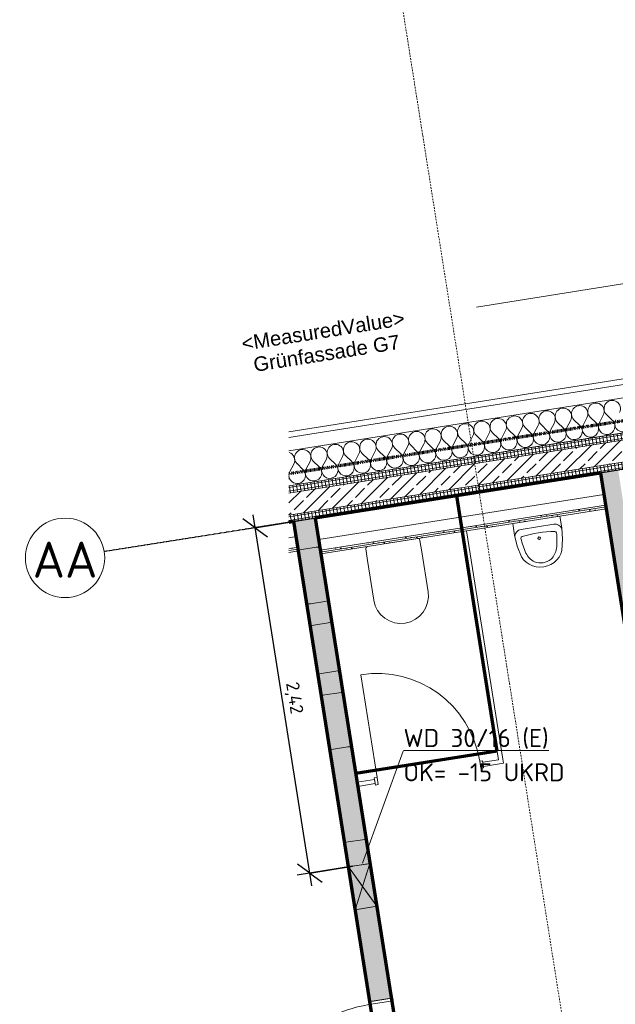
# Model space of a CAD drawing. Header units: millimetres. Extents: x 1523 to 74793, y -36705 to 10268.
# Tile 8 of 48: x 16299 to 20426, y -18571 to -11753. Entities that reach past the tile are written whole.
import ezdxf

# ---------------------------------------------------------------- set-up
doc = ezdxf.new("R2010")
doc.units = ezdxf.units.MM
for name, pattern in [('_Projekt 07 -  _  -  _  -  _  -', [7.5, 3.5, -2, 0, -2]), ('CAx_nichtHalbton', [20001.0584, 10000, -0.5292, 10000, -0.5292]), ('IMPORT-STRICHPUNKT _7_', [20, 10, -5, 0, -5]), ('Rasterlinie', [22.225, 12.7, -3.175, 3.175, -3.175]), ('Verdeckt 2x', [3.572, 2.3813, -1.1907])]:
    doc.linetypes.add(name, pattern=pattern)
for name, color, linetype, lineweight, true_color in [('00 A--Grünfassade', 7, 'Continuous', 13, 0x656565), ('10 A--Fassade', 7, 'Continuous', 13, 0x656565), ('50 A--Sanitäreinrichtung', 7, 'Continuous', 13, 0x656565), ('90 A--Achsraster _1_50_', 7, 'IMPORT-STRICHPUNKT _7_', 13, 0x656565), ('AD', 1, 'Continuous', 13, 0xff0000), ('Neubau_10 A--Wand außen _tragend_', 7, 'Continuous', 13, 0x656565), ('Neubau_10 A--Wand innen _ Ausbau', 7, 'Continuous', 13, 0x656565), ('Neubau_10 A--Wand innen _ Installationswand', 7, 'Continuous', 13, 0x656565), ('Neubau_20 A--Deckenbelag', 7, 'Continuous', 13, 0x656565), ('Neubau_20 A--Deckenkonstruktion _Ortbeton_', 7, 'Continuous', 13, 0x656565), ('Neubau_50 A--Sanitäreinrichtung _ Trennwand', 7, 'Continuous', 13, 0x656565), ('Xref_706_5_--_ÜP_01_000_18_Übersichtsplan OG1_IFC 2025_01_13_dwg', 7, 'Continuous', 13, 0x767676), ('XX', 7, 'Continuous', 18, 0x804040)]:
    doc.layers.add(name, color=color, linetype=linetype, lineweight=lineweight, true_color=true_color)
for name, color, linetype, lineweight in [('AD_Detail', 7, 'Continuous', 13), ('Ax-50_BM-Bem', 7, 'Continuous', 9), ('Ax_BM-Bem', 7, 'Continuous', 9), ('GB_HLS-OBJ', 7, 'Continuous', 18), ('M-EQPM-___-IDEN', 7, 'Continuous', 9), ('S-GRID-____-IDEN', 7, 'Continuous', 9), ('S-GRID-____-OTLN', 7, 'Continuous', 9)]:
    doc.layers.add(name, color=color, linetype=linetype, lineweight=lineweight)
doc.styles.add('Arial_2', font='arial.ttf', dxfattribs={"height": 100})
doc.styles.add('ISOCPEUR', font='isocpeur.ttf', dxfattribs={"height": 125})
doc.styles.add('ISOCPEUR_1', font='isocpeur.ttf', dxfattribs={"height": 250})
doc.styles.add('ISOCPEUR_2', font='isocpeur.ttf', dxfattribs={"height": 90})
doc.dimstyles.new('KI_1_8_mm_Isocpeur__cm_m__Aufrundung_auf_5_mm_ELT_Gesamtbemaßung_1', dxfattribs={"dimscale": 304.8, "dimtxt": 89.638306, "dimasz": 0.492126, "dimexe": 0.295276, "dimexo": 0.0625, "dimgap": 0.049213, "dimtad": 1, "dimlfac": 0.001, "dimrnd": 0.005, "dimzin": 0, "dimdsep": 46, "dimtxsty": 'ISOCPEUR_2', "dimblk1": 'OBLIQUE', "dimblk2": 'OBLIQUE', "dimsah": 1, "dimcen": 0.09, "dimdle": 0.295276, "dimadec": 0, "dimazin": 0, "dimtfac": 1, "dimtdec": 4, "dimtix": 1, "dimtmove": 0, "dimatfit": 3, "dimfxl": 0.984252, "dimfxlon": 1, "dimtvp": 1, "dimtfill": 1, "dimtolj": 1, "dimtzin": 0, "dimlwd": 25, "dimlwe": 25, "dimarcsym": 2})
pattern_1 = [(131.336, (0, 0), (18.771232, 16.511839), [0, -25])]
pattern_2 = [(86.336, (0, 0), (-37.423349, 2.396448), [0, -37.5])]
pattern_3 = [(275.336, (0, 0), (24.891662, 2.324905), []), (5.336, (0, 0), (-2.324905, 24.891662), [])]

# ---------------------------------------------------------------- blocks, each defined once
blk = doc.blocks.new('SuD_WD_TB Allgemein - SuD_WD_TB Allgemein-38124136-SuD_1_OG gesamt Plot  - Blatt 2')
at = {"layer": 'AD', "lineweight": 18, "true_color": 0x008040}
blk.add_hatch(color=116, dxfattribs=at).paths.add_polyline_path([(-150, -150), (0, -150), (-75, 0)])
at = {"layer": 'AD_Detail', "lineweight": 18, "true_color": 0x008040}
blk.add_hatch(color=116, dxfattribs=at).paths.add_polyline_path([(-75, 0), (0, 150), (-150, 150), (-113.9, 77.8)])
at = {"layer": 'AD', "color": 7}
for p, q in [((-150, -150), (0, 150)), ((-150, 150), (0, -150)), ((-150, -150), (-150, 150)), ((-150, 150), (0, 150)), ((0, 150), (0, -150)), ((0, -150), (-150, -150))]:
    blk.add_line(p, q, dxfattribs=at)
at = {"layer": 'AD_Detail'}
for p, q in [((0, 150), (-150, 150)), ((-150, 150), (-75, 0)), ((-75, 0), (0, 150)), ((-75, 0), (-150, -150)), ((0, -150), (-75, 0)), ((-150, -150), (0, -150))]:
    blk.add_line(p, q, dxfattribs=at)
blk = doc.blocks.new('Xref_706_5_--_ÜP_01_000_15_Übersichtsplan OG1_IFC 2024_08_01_dwg_Tür Ol 1-Fl 27_7-41956731-SuD_1_OG gesamt Plot  - Blatt 2')
at = {"layer": 'Neubau_50 A--Sanitäreinrichtung _ Trennwand', "color": 9, "true_color": 0xcbcbcb}
blk.add_line((360, 10), (360, 730), dxfattribs=at)
at = {"layer": 'Neubau_50 A--Sanitäreinrichtung _ Trennwand', "color": 9, "true_color": 0xcbcbcb, "flags": 128}
for points in [[(-380, -40), (-360, -40), (-360, 10), (-380, 10)], [(-380, -30), (-380, 0)], [(380, -40), (360, -40), (360, 10), (380, 10)], [(380, -30), (380, 0)]]:
    blk.add_lwpolyline(points, close=True, dxfattribs=at)
at = {"layer": 'Neubau_50 A--Sanitäreinrichtung _ Trennwand', "color": 9, "true_color": 0xcbcbcb}
blk.add_arc((360, 10), 720, 90, 180, dxfattribs=at)
blk = doc.blocks.new('Xref_706_5_--_ÜP_01_000_15_Übersichtsplan OG1_IFC 2024_08_01_dwg__X244-41956779-SuD_1_OG gesamt Plot  - Blatt 2')
at = {"layer": '10 A--Fassade', "color": 9, "true_color": 0xcbcbcb}
for p, q in [((6754.2, -70493.4), (6798.2, -70457.1)), ((6755.2, -70516.3), (6802.5, -70548.4)), ((6759.5, -70607.6), (6803.5, -70571.2)), ((6760.5, -70630.4), (6807.8, -70662.6)), ((6764.8, -70721.8), (6808.9, -70685.4)), ((6765.9, -70744.6), (6813.1, -70776.7)), ((6770.1, -70835.9), (6814.2, -70799.5)), ((6771.2, -70858.8), (6818.4, -70890.9)), ((6775.4, -70950.1), (6819.5, -70913.7)), ((6776.5, -70972.9), (6823.8, -71005)), ((6780.8, -71064.2), (6824.8, -71027.9)), ((6781.8, -71087.1), (6829.1, -71119.2)), ((6786.1, -71178.4), (6830.1, -71142)), ((6787.1, -71201.2), (6834.4, -71233.4)), ((6791.4, -71292.6), (6835.5, -71256.2)), ((6792.5, -71315.4), (6839.7, -71347.5)), ((6796.7, -71406.7), (6840.8, -71370.4)), ((6797.8, -71429.6), (6845, -71461.7)), ((6802, -71520.9), (6846.1, -71484.5)), ((6803.1, -71543.7), (6850.4, -71575.8)), ((6807.4, -71635.1), (6851.4, -71598.7)), ((6808.4, -71657.9), (6855.7, -71690)), ((6812.7, -71749.2), (6856.7, -71712.8)), ((6813.7, -71772), (6861, -71804.2)), ((6818, -71863.4), (6862.1, -71827)), ((6819.1, -71886.2), (6866.3, -71918.3)), ((6823.3, -71977.5), (6867.4, -71941.2)), ((6824.4, -72000.4), (6871.6, -72032.5)), ((6828.6, -72091.7), (6872.7, -72055.3)), ((6829.7, -72114.5), (6877, -72146.7)), ((6834, -72205.9), (6878, -72169.5)), ((6835, -72228.7), (6882.3, -72260.8)), ((6839.3, -72320), (6883.3, -72283.6)), ((6840.3, -72342.9), (6887.6, -72375)), ((6844.6, -72434.2), (6888.7, -72397.8)), ((6845.7, -72457), (6892.9, -72489.1)), ((6849.9, -72548.3), (6894, -72512)), ((6851, -72571.2), (6898.2, -72603.3)), ((6855.2, -72662.5), (6899.3, -72626.1)), ((6856.3, -72685.3), (6903.6, -72717.5))]:
    blk.add_line(p, q, dxfattribs=at)
for centre, start, end in [((6717.8, -70449.4), 55.79824, 309.53804), ((6829.3, -70387), 235.79824, 2.66814), ((6834.6, -70501.1), 2.66814, 129.53804), ((6723.1, -70563.5), 55.79824, 309.53804), ((6834.6, -70501.1), 235.79824, 2.66814), ((6839.9, -70615.3), 2.66814, 129.53804), ((6728.4, -70677.7), 55.79824, 309.53804), ((6839.9, -70615.3), 235.79824, 2.66814), ((6845.2, -70729.5), 2.66814, 129.53804), ((6733.7, -70791.9), 55.79824, 309.53804), ((6845.2, -70729.5), 235.79824, 2.66814), ((6850.6, -70843.6), 2.66814, 129.53804), ((6739.1, -70906), 55.79824, 309.53804), ((6850.6, -70843.6), 235.79824, 2.66814), ((6855.9, -70957.8), 2.66814, 129.53804), ((6744.4, -71020.2), 55.79824, 309.53804), ((6855.9, -70957.8), 235.79824, 2.66814), ((6861.2, -71071.9), 2.66814, 129.53804), ((6749.7, -71134.3), 55.79824, 309.53804), ((6861.2, -71071.9), 235.79824, 2.66814), ((6866.5, -71186.1), 2.66814, 129.53804), ((6755, -71248.5), 55.79824, 309.53804), ((6866.5, -71186.1), 235.79824, 2.66814), ((6871.8, -71300.3), 2.66814, 129.53804), ((6760.3, -71362.7), 55.79824, 309.53804), ((6871.8, -71300.3), 235.79824, 2.66814), ((6877.2, -71414.4), 2.66814, 129.53804), ((6765.7, -71476.8), 55.79824, 309.53804), ((6877.2, -71414.4), 235.79824, 2.66814), ((6882.5, -71528.6), 2.66814, 129.53804), ((6771, -71591), 55.79824, 309.53804), ((6882.5, -71528.6), 235.79824, 2.66814), ((6887.8, -71642.7), 2.66814, 129.53804), ((6776.3, -71705.1), 55.79824, 309.53804), ((6887.8, -71642.7), 235.79824, 2.66814), ((6893.1, -71756.9), 2.66814, 129.53804), ((6781.6, -71819.3), 55.79824, 309.53804), ((6893.1, -71756.9), 235.79824, 2.66814), ((6898.4, -71871.1), 2.66814, 129.53804), ((6786.9, -71933.5), 55.79824, 309.53804), ((6898.4, -71871.1), 235.79824, 2.66814), ((6903.8, -71985.2), 2.66814, 129.53804), ((6792.3, -72047.6), 55.79824, 309.53804), ((6903.8, -71985.2), 235.79824, 2.66814), ((6909.1, -72099.4), 2.66814, 129.53804), ((6797.6, -72161.8), 55.79824, 309.53804), ((6909.1, -72099.4), 235.79824, 2.66814), ((6914.4, -72213.6), 2.66814, 129.53804), ((6802.9, -72276), 55.79824, 309.53804), ((6914.4, -72213.6), 235.79824, 2.66814), ((6808.2, -72390.1), 55.79824, 309.53804), ((6919.7, -72327.7), 2.66814, 129.53804), ((6919.7, -72327.7), 235.79824, 2.66814), ((6925, -72441.9), 2.66814, 129.53804), ((6813.5, -72504.3), 55.79824, 309.53804), ((6925, -72441.9), 235.79824, 2.66814), ((6930.4, -72556), 2.66814, 129.53804), ((6818.9, -72618.4), 55.79824, 309.53804), ((6930.4, -72556), 235.79824, 2.66814), ((6824.2, -72732.6), 55.79824, 155.40824), ((6935.7, -72670.2), 2.66814, 129.53804), ((6935.7, -72670.2), 268.15764, 2.66814), ((6935.7, -72670.2), 235.79824, 259.17865), ((6941, -72784.4), 75.35745, 86.41448)]:
    blk.add_arc(centre, 57.1, start, end, dxfattribs=at)
blk = doc.blocks.new('Xref_706_5_--_ÜP_01_000_15_Übersichtsplan OG1_IFC 2024_08_01_dwg_Stand WC 27-41956906-SuD_1_OG gesamt Plot  - Blatt 2')
at = {"layer": '50 A--Sanitäreinrichtung', "color": 9, "true_color": 0xcbcbcb}
blk.add_line((175, 0), (-175, 0), dxfattribs=at)
at = {"layer": '50 A--Sanitäreinrichtung', "color": 9, "true_color": 0xcbcbcb, "flags": 128}
for points in [[(-190, -15), (-190, -95), (-190, -375)], [(190, -375), (190, -95), (190, -15)]]:
    blk.add_lwpolyline(points, dxfattribs=at)
at = {"layer": '50 A--Sanitäreinrichtung', "color": 9, "true_color": 0xcbcbcb}
for centre, radius, start, end in [((-175, -15), 15, 90, 180), ((175, -15), 15, 360, 90), ((0, -375), 190, 180, 360)]:
    blk.add_arc(centre, radius, start, end, dxfattribs=at)
blk = doc.blocks.new('Xref_706_5_--_ÜP_01_000_15_Übersichtsplan OG1_IFC 2024_08_01_dwg_Urinal 2 27-41956905-SuD_1_OG gesamt Plot  - Blatt 2')
at = {"layer": '50 A--Sanitäreinrichtung', "color": 9, "true_color": 0xcbcbcb}
blk.add_line((115, -50.1), (-115, -50.1), dxfattribs=at)
at = {"layer": '50 A--Sanitäreinrichtung', "color": 9, "true_color": 0xcbcbcb, "flags": 128}
blk.add_lwpolyline([(141.1, -237.8), (159, -161.2), (165, -83), (165, 0), (-165, 0), (-165, -83), (-159, -161.2), (-141.1, -237.8), (-130.1, -259.9), (-115.1, -279.9), (-96.6, -297.2), (-75.1, -311.2), (-51.4, -321.5), (-26.1, -327.9), (0, -330), (26.1, -327.9), (51.4, -321.5), (75.1, -311.2), (96.6, -297.2), (115.1, -279.9), (130.1, -259.9)], close=True, dxfattribs=at)
at = {"layer": '50 A--Sanitäreinrichtung', "color": 9, "true_color": 0xcbcbcb}
for centre, major_axis, start_param, end_param in [((-115, -97.9), (-51.3, 0), 4.712389, 6.061397), ((115, -97.9), (51.3, 0), 0.221788, 1.570796), ((-111.8, -111.9), (13.3, 0), 1.753661, 3.055796), ((440, -83.5), (565.8, 0), 3.193476, 3.39964), ((0, -843), (806, 0), 1.428537, 1.713056), ((-440, -83.5), (565.8, 0), 6.025138, 6.231302), ((111.8, -111.9), (13.3, 0), 0.085797, 1.387931), ((29.6, -181.2), (142.3, 0), 3.42286, 4.04878), ((-29.6, -181.2), (142.3, 0), 5.375998, 6.001918), ((0, -202.5), (106.5, 0), 4.135515, 5.289263)]:
    blk.add_ellipse(centre, major_axis=major_axis, ratio=0.93164, start_param=start_param, end_param=end_param, dxfattribs=at)
blk.add_ellipse((0.4, -129.1), major_axis=(-9.26, 0), ratio=0.93164, dxfattribs=at)
blk = doc.blocks.new('Xref_706_5_--_ÜP_01_000_15_Übersichtsplan OG1_IFC 2024_08_01_dwg_Tür Ol 1-Fl 27_6-41956622-SuD_1_OG gesamt Plot  - Blatt 2')
at = {"layer": 'Neubau_10 A--Wand innen _ Ausbau', "color": 9, "true_color": 0xcbcbcb}
blk.add_line((485, 10), (485, 724.4), dxfattribs=at)
at = {"layer": 'Neubau_10 A--Wand innen _ Ausbau', "color": 9, "true_color": 0xcbcbcb, "flags": 128}
for points in [[(-505, -160), (-485, -160), (-485, 10), (-505, 10)], [(505, -160), (485, -160), (485, 10), (505, 10)], [(505, -150), (505, -137.5), (505, -125), (505, -25), (505, -12.5), (505, 0), (505, -12.5), (505, -25), (505, -125), (505, -137.5)], [(-505, -150), (-505, -137.5), (-505, -125), (-505, -25), (-505, -12.5), (-505, 0), (-505, -12.5), (-505, -25), (-505, -125), (-505, -137.5)]]:
    blk.add_lwpolyline(points, close=True, dxfattribs=at)
at = {"layer": 'Neubau_10 A--Wand innen _ Ausbau', "color": 9, "true_color": 0xcbcbcb}
blk.add_arc((485, 10), 970, 142.32965, 180, dxfattribs=at)
blk = doc.blocks.new('Xref_706_5_--_ÜP_01_000_15_Übersichtsplan OG1_IFC 2024_08_01_dwg_Standard-Rastermarker_7-41957088-SuD_1_OG gesamt Plot  - Blatt 2')
at = {"layer": '90 A--Achsraster _1_50_', "color": 9, "true_color": 0xcbcbcb}
blk.add_line((38626.4, 0), (93805.6, 0), dxfattribs=at)
blk = doc.blocks.new('Xref_706_5_--_ÜP_01_000_15_Übersichtsplan OG1_IFC 2024_08_01_dwg_Standard-Rastermarker_12-V3-SuD_1_OG gesamt Plot  - Blatt 2')
at = {"layer": '90 A--Achsraster _1_50_', "color": 9, "true_color": 0xcbcbcb}
blk.add_line((0, 0), (28500, 0), dxfattribs=at)
blk = doc.blocks.new('Xref_706_5_--_ÜP_01_000_18_Übersichtsplan OG1_IFC 2025_01_13_dwg-35464460-SuD_1_OG gesamt Plot  - Blatt 2')
at = {"layer": 'Neubau_10 A--Wand außen _tragend_', "true_color": 0xcbcbcb}
h = blk.add_hatch(dxfattribs=at)
h.set_pattern_fill('FP_3', color=9, style=0, pattern_type=2)
h.set_pattern_definition(pattern_3)
h.paths.add_polyline_path([(10430.4, -72333.3), (9867.5, -66306.6), (9817.7, -66311.2), (10379.9, -72330.1), (10421, -72332.7)])
h = blk.add_hatch(dxfattribs=at)
h.set_pattern_fill('FP_6', color=9, style=0, pattern_type=2)
h.set_pattern_definition([(131.336, (0, 0), (90.10192, 79.25683), []), (131.336, (-45.05, -39.63), (90.10192, 79.25683), [90, -30])])
h.paths.add_polyline_path([(10582, -72343), (10016.8, -66292.6), (9867.5, -66306.6), (10430.4, -72333.3), (10527.2, -72339.5)])
h = blk.add_hatch(dxfattribs=at)
h.set_pattern_fill('FP_3', color=9, style=0, pattern_type=2)
h.set_pattern_definition(pattern_3)
h.paths.add_polyline_path([(10632.5, -72346.2), (10066.6, -66288), (10016.8, -66292.6), (10582, -72343), (10613.3, -72345)])
at = {"layer": 'Neubau_10 A--Wand innen _ Ausbau', "true_color": 0xcbcbcb}
h = blk.add_hatch(dxfattribs=at)
h.set_pattern_fill('FP_4', color=9, style=0, pattern_type=2)
h.set_pattern_definition(pattern_1)
h.paths.add_polyline_path([(13777.4, -69833.2), (13768.1, -69733.7), (13126.6, -69793.6), (13135.9, -69893.2), (13761.7, -69834.7)])
h.paths.add_polyline_path([(12981.9, -69857.4), (13076.8, -69798.2), (12877.6, -69816.8), (12981.9, -69857.3)])
h.paths.add_polyline_path([(13086.1, -69897.8), (12981.9, -69857.4), (12887.1, -69916.4), (12978.7, -69907.8)])
h.paths.add_polyline_path([(12837.2, -69921.1), (12827.9, -69821.5), (10417.7, -70046.6), (10427, -70146.2), (12837.2, -69921.1)])
h = blk.add_hatch(dxfattribs=at)
h.set_pattern_fill('FP_4', color=9, style=0, pattern_type=2)
h.set_pattern_definition(pattern_1)
h.paths.add_polyline_path([(13778.6, -69845.7), (13777.4, -69833.2), (13135.9, -69893.2), (13137.1, -69905.6), (13776.6, -69845.9)])
h.paths.add_polyline_path([(13112.1, -69907.9), (13086.1, -69897.8), (12887.1, -69916.4), (12863.3, -69931.2), (13058.5, -69912.9)])
h.paths.add_polyline_path([(12838.4, -69933.5), (12837.2, -69921.1), (10427, -70146.2), (10428.2, -70158.6), (12838.3, -69933.5)])
h = blk.add_hatch(dxfattribs=at)
h.set_pattern_fill('FP_4', color=9, style=0, pattern_type=2)
h.set_pattern_definition(pattern_1)
h.paths.add_polyline_path([(13779.8, -69858.1), (13778.6, -69845.7), (13137.1, -69905.6), (13138.3, -69918), (13777.8, -69858.3)])
h.paths.add_polyline_path([(13138.2, -69918), (13112.1, -69907.9), (12863.3, -69931.2), (12839.6, -69945.9), (13138, -69918.1)])
h.paths.add_polyline_path([(12839.6, -69945.9), (12838.3, -69933.5), (11942.7, -70017.2), (12022.4, -70022.3), (12839.5, -69945.9)])
h.paths.add_polyline_path([(12022.4, -70022.3), (11942.7, -70017.2), (10428.2, -70158.6), (10429.3, -70171.1), (11293.7, -70090.3)])
h = blk.add_hatch(dxfattribs=at)
h.set_pattern_fill('FP_4', color=9, style=0, pattern_type=2)
h.set_pattern_definition(pattern_1)
h.paths.add_polyline_path([(13966.9, -71861.9), (13965.8, -71849.5), (10839.4, -72141.5), (10840.5, -72153.9), (13026.7, -71949.7), (13025.6, -71937.3), (13051.6, -71947.4), (13300.6, -71924.1), (13324.3, -71909.4), (13325.4, -71921.8), (13888.3, -71869.2)])
h.paths.add_polyline_path([(10840.5, -72153.9), (10839.4, -72141.5), (10615.3, -72162.4), (10616.5, -72174.8), (10837.3, -72154.2)])
h = blk.add_hatch(dxfattribs=at)
h.set_pattern_fill('FP_4', color=9, style=0, pattern_type=2)
h.set_pattern_definition(pattern_1)
h.paths.add_polyline_path([(13968.1, -71874.3), (13966.9, -71861.9), (13325.4, -71921.8), (13326.6, -71934.3), (13966.1, -71874.5)])
h.paths.add_polyline_path([(13300.6, -71924.1), (13051.5, -71947.4), (13077.6, -71957.5), (13276.9, -71938.9), (13291.2, -71930)])
h.paths.add_polyline_path([(13027.9, -71962.2), (13026.7, -71949.7), (10616.5, -72174.8), (10617.7, -72187.3), (13027.8, -71962.2)])
h = blk.add_hatch(dxfattribs=at)
h.set_pattern_fill('FP_4', color=9, style=0, pattern_type=2)
h.set_pattern_definition(pattern_1)
h.paths.add_polyline_path([(13977.4, -71973.9), (13968.1, -71874.3), (13326.6, -71934.3), (13335.9, -72033.8), (13961.6, -71975.4)])
h.paths.add_polyline_path([(13181.9, -71998), (13276.7, -71938.9), (13077.6, -71957.5), (13181.8, -71998)])
h.paths.add_polyline_path([(13286, -72038.5), (13181.8, -71998.1), (13087, -72057.1), (13178.7, -72048.5)])
h.paths.add_polyline_path([(13037.2, -72061.7), (13027.8, -71962.2), (10617.7, -72187.3), (10627, -72286.9), (13037.1, -72061.7)])
h = blk.add_hatch(dxfattribs=at)
h.set_pattern_fill('FP_4', color=9, style=0, pattern_type=2)
h.set_pattern_definition(pattern_1)
h.paths.add_polyline_path([(13978.5, -71986.4), (13977.4, -71973.9), (13335.9, -72033.8), (13337, -72046.3), (13976.6, -71986.5)])
h.paths.add_polyline_path([(13312.1, -72048.6), (13286, -72038.5), (13087, -72057.1), (13063.3, -72071.8), (13258.4, -72053.6)])
h.paths.add_polyline_path([(13038.3, -72074.2), (13037.1, -72061.7), (10627, -72286.9), (10628.1, -72299.3), (13038.3, -72074.2)])
h = blk.add_hatch(dxfattribs=at)
h.set_pattern_fill('FP_4', color=9, style=0, pattern_type=2)
h.set_pattern_definition(pattern_1)
h.paths.add_polyline_path([(13979.7, -71998.8), (13978.5, -71986.4), (13337, -72046.3), (13338.2, -72058.7), (13977.7, -71999)])
h.paths.add_polyline_path([(13338.1, -72058.7), (13312.1, -72048.6), (13063.3, -72071.8), (13039.6, -72086.6), (13338, -72058.7)])
h.paths.add_polyline_path([(13039.5, -72086.6), (13038.3, -72074.2), (10628.1, -72299.3), (10629.3, -72311.8), (13039.5, -72086.6)])
at = {"layer": 'Neubau_10 A--Wand innen _ Installationswand', "true_color": 0xcbcbcb}
h = blk.add_hatch(dxfattribs=at)
h.set_pattern_fill('FP_5', color=9, style=0, pattern_type=2)
h.set_pattern_definition(pattern_2)
h.paths.add_polyline_path([(10851.8, -72140.3), (10665.8, -70149), (10653.4, -70150.1), (10839.4, -72141.5)])
h = blk.add_hatch(dxfattribs=at)
h.set_pattern_fill('FP_5', color=9, style=0, pattern_type=2)
h.set_pattern_definition(pattern_2)
h.paths.add_polyline_path([(10864.3, -72139.2), (10678.3, -70147.8), (10665.8, -70149), (10851.8, -72140.3)])
h = blk.add_hatch(dxfattribs=at)
h.set_pattern_fill('FP_5', color=9, style=0, pattern_type=2)
h.set_pattern_definition(pattern_2)
h.paths.add_polyline_path([(10827, -72358.7), (10821, -72293.8), (10808.5, -72295), (10814.4, -72357.9), (10823.7, -72358.5), (10826.6, -72358.7)])
at = {"layer": '00 A--Grünfassade', "color": 9, "true_color": 0xc5e1aa}
blk.add_line((7211.7, -49371.7), (9227.6, -70953.7), dxfattribs=at)
at = {"layer": '10 A--Fassade', "color": 9, "true_color": 0xcbcbcb}
blk.add_line((10379.9, -72330.1), (8208.8, -49086.2), dxfattribs=at)
at = {"layer": '10 A--Fassade', "color": 9, "true_color": 0xcbcbcb, "flags": 128}
for points in [[(10137.4, -72314.5), (7969.8, -49108.5), (7821, -47515.4), (5446.7, -22096.1), (5323, -20771.9), (5005.7, -17374.5)], [(10046.5, -72308.7), (7880.2, -49116.9), (7731.4, -47523.8), (5357.1, -22104.5), (5317.3, -22108.2), (5680, -25991.3), (5773, -26986.9)], [(8208.8, -49086.2), (7969.8, -49108.5), (7880.2, -49116.9), (7840.4, -49120.6), (8979.6, -61317.2), (9002.9, -61566.1), (10006.1, -72306.1)]]:
    blk.add_lwpolyline(points, dxfattribs=at)
at = {"layer": 'Neubau_10 A--Wand außen _tragend_', "color": 9, "true_color": 0xcbcbcb}
for p, q in [((9817.7, -66311.2), (10379.9, -72330.1)), ((9867.5, -66306.6), (10430.4, -72333.3)), ((10016.8, -66292.6), (10582, -72343)), ((10615.3, -72162.4), (10429.3, -70171.1)), ((10632.5, -72346.2), (10629.3, -72311.8))]:
    blk.add_line(p, q, dxfattribs=at)
at = {"layer": 'Neubau_10 A--Wand innen _ Ausbau', "color": 9, "true_color": 0xcbcbcb}
for p, q in [((10429.3, -70171.1), (12022.4, -70022.3)), ((10828.4, -72293.2), (11206.4, -72257.9))]:
    blk.add_line(p, q, dxfattribs=at)
at = {"layer": 'Neubau_10 A--Wand innen _ Ausbau', "color": 9, "true_color": 0xcbcbcb, "flags": 128}
for points in [[(12855.6, -71953.2), (13025.5, -71937.3), (13026.7, -71949.7), (13027.8, -71962.2), (13037.1, -72061.7), (13038.3, -72074.2), (13039.5, -72086.6), (13338.2, -72058.7), (13979.7, -71998.8), (13965.8, -71849.5), (13324.2, -71909.4)], [(13338.2, -72058.7), (13337, -72046.3), (13335.8, -72033.8), (13326.5, -71934.3), (13325.4, -71921.8), (13324.2, -71909.4), (13025.5, -71937.3)], [(12869.5, -72102.5), (12868.4, -72090.1), (12867.2, -72077.6), (12857.9, -71978), (12856.7, -71965.6), (12855.6, -71953.2), (12208.4, -72013.6), (11829.2, -72049)], [(11843.1, -72198.4), (11841.9, -72185.9), (11840.8, -72173.5), (11831.5, -72073.9), (11830.3, -72061.5), (11829.2, -72049), (11679.8, -72063), (11341.8, -72094.6)], [(11679.8, -72063), (11681, -72075.4), (11682.1, -72087.9), (11691.4, -72187.4), (11692.6, -72199.9), (11693.8, -72212.3), (11843.1, -72198.4), (12222.4, -72163)], [(12208.4, -72013.6), (12209.6, -72026), (12210.7, -72038.5), (12220, -72138.1), (12221.2, -72150.5), (12222.4, -72163), (12869.5, -72102.5), (13039.5, -72086.6)], [(11355.7, -72243.9), (11354.5, -72231.5), (11353.4, -72219), (11344.1, -72119.4), (11342.9, -72107), (11341.8, -72094.6), (11192.4, -72108.5), (10814.5, -72143.8)], [(11192.4, -72108.5), (11193.6, -72120.9), (11194.7, -72133.4), (11204, -72233), (11205.2, -72245.4), (11206.4, -72257.9), (11355.7, -72243.9), (11693.8, -72212.3)]]:
    blk.add_lwpolyline(points, dxfattribs=at)
blk.add_lwpolyline([(10628.1, -72299.3), (10629.3, -72311.8), (10828.4, -72293.2), (10827.3, -72280.7), (10826.1, -72268.3), (10816.8, -72168.7), (10815.6, -72156.2), (10814.5, -72143.8), (10615.3, -72162.4), (10616.5, -72174.8), (10617.7, -72187.3), (10627, -72286.9)], close=True, dxfattribs=at)
at = {"layer": 'Neubau_10 A--Wand innen _ Installationswand', "color": 9, "true_color": 0xcbcbcb}
for p, q in [((10738.6, -72353), (10733.8, -72302)), ((10814.4, -72357.9), (10808.5, -72295)), ((10821, -72293.8), (10827, -72358.7))]:
    blk.add_line(p, q, dxfattribs=at)
at = {"layer": 'Neubau_10 A--Wand innen _ Installationswand', "color": 9, "true_color": 0xcbcbcb, "flags": 128}
for points in [[(10665.8, -70149), (10851.8, -72140.3), (10864.3, -72139.2), (10678.3, -70147.8), (10665.8, -70149), (10653.4, -70150.1), (10578.7, -70157.1), (10429.3, -70171.1), (10615.3, -72162.4), (10764.7, -72148.5)], [(10851.8, -72140.3), (10839.4, -72141.5), (10653.4, -70150.1)], [(10839.4, -72141.5), (10764.7, -72148.5), (10578.7, -70157.1)], [(10839.6, -72359.5), (10833.4, -72292.7), (10821, -72293.8), (10808.5, -72295), (10733.8, -72302), (10629.3, -72311.8), (10632.5, -72346.2)]]:
    blk.add_lwpolyline(points, dxfattribs=at)
at = {"layer": 'Neubau_20 A--Deckenbelag', "color": 9, "true_color": 0xcbcbcb}
blk.add_line((10833.4, -72292.7), (10839.6, -72359.5), dxfattribs=at)
at = {"layer": 'Neubau_20 A--Deckenbelag', "color": 9, "true_color": 0xcbcbcb, "flags": 128}
blk.add_lwpolyline([(10678.3, -70147.8), (10864.3, -72139.2), (13965.8, -71849.5), (13979.7, -71998.8), (14985.3, -71904.9), (14971.4, -71755.5), (15095.8, -71743.9), (14909.8, -69752.6), (14785.4, -69764.2), (14771.4, -69614.8), (13765.8, -69708.8), (13779.8, -69858.1)], close=True, dxfattribs=at)
blk.add_lwpolyline([(15179.3, -72637.4), (15109.8, -71893.2), (10833.4, -72292.7)], dxfattribs=at)
at = {"layer": 'Neubau_20 A--Deckenkonstruktion _Ortbeton_', "color": 9, "true_color": 0xcbcbcb, "flags": 128}
blk.add_lwpolyline([(15431.9, -72653.5), (14796.1, -65846.2), (9817.7, -66311.2), (10379.9, -72330.1)], dxfattribs=at)
at = {"layer": 'Neubau_50 A--Sanitäreinrichtung _ Trennwand', "color": 9, "true_color": 0xcbcbcb, "flags": 128}
for points in [[(12375.3, -71112.3), (12405.2, -71109.5), (12392.2, -70970.1), (12362.3, -70972.9), (10769.2, -71121.7), (10772, -71151.5), (12365.1, -71002.7), (12375.3, -71112.3)], [(12457.3, -71990.4), (12446, -71869), (12475.9, -71866.2), (12487.2, -71987.6)]]:
    blk.add_lwpolyline(points, dxfattribs=at)
for name, p, rotation in [('Xref_706_5_--_ÜP_01_000_15_Übersichtsplan OG1_IFC 2024_08_01_dwg_Standard-Rastermarker_7-41957088-SuD_1_OG gesamt Plot  - Blatt 2', (14224.8, -110805.2), 95.33628353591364), ('Xref_706_5_--_ÜP_01_000_15_Übersichtsplan OG1_IFC 2024_08_01_dwg__X244-41956779-SuD_1_OG gesamt Plot  - Blatt 2', (0, 0), 2.668141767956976), ('Xref_706_5_--_ÜP_01_000_15_Übersichtsplan OG1_IFC 2024_08_01_dwg_Standard-Rastermarker_12-V3-SuD_1_OG gesamt Plot  - Blatt 2', (31644.5, -69043.1), 185.3362835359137)]:
    blk.add_blockref(name, p, dxfattribs=dict(rotation=rotation))
at = {"extrusion": (0, 0, -1)}
for name, p, zscale, rotation in [('Xref_706_5_--_ÜP_01_000_15_Übersichtsplan OG1_IFC 2024_08_01_dwg_Urinal 2 27-41956905-SuD_1_OG gesamt Plot  - Blatt 2', (-10723.7, -70634.7), -0.9999999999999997, 264.6637164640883), ('Xref_706_5_--_ÜP_01_000_15_Übersichtsplan OG1_IFC 2024_08_01_dwg_Tür Ol 1-Fl 27_7-41956731-SuD_1_OG gesamt Plot  - Blatt 2', (-12410.6, -71490.6), -0.9999999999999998, 264.6637164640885), ('Xref_706_5_--_ÜP_01_000_15_Übersichtsplan OG1_IFC 2024_08_01_dwg_Stand WC 27-41956906-SuD_1_OG gesamt Plot  - Blatt 2', (-10817.6, -71639.4), -1, 264.6637164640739), ('Xref_706_5_--_ÜP_01_000_15_Übersichtsplan OG1_IFC 2024_08_01_dwg_Tür Ol 1-Fl 27_6-41956622-SuD_1_OG gesamt Plot  - Blatt 2', (-14482.5, -71951.8), -1, 174.6637164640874)]:
    blk.add_blockref(name, p, dxfattribs=dict(at, zscale=zscale, rotation=rotation))
at = {"layer": '00 A--Grünfassade', "color": 74, "true_color": 0x52a500, "insert": (9274.2, -72030.4), "char_height": 100, "width": 2575.844, "attachment_point": 2, "rotation": 95.33628, "line_spacing_factor": 0.941778, "style": 'Arial_2'}
blk.add_mtext('<MeasuredValue>^MGrünfassade G7', dxfattribs=at)
blk = doc.blocks.new('Raster - Rasterbeschriftung-19777754-SuD_1_OG gesamt Plot  - Blatt 2')
at = {"layer": 'S-GRID-____-IDEN'}
blk.add_circle((0, 0), 5.5, dxfattribs=at)
blk = doc.blocks.new('DIMBLOCK48-SuD_1_OG gesamt Plot  - Blatt 2')
at = {"layer": 'Ax-50_BM-Bem', "lineweight": 25}
for p, q in [((18323.4, -17750.6), (17916.5, -15181.9)), ((18226.9, -15223.9), (17841.7, -15284.9)), ((17930.6, -15270.8), (17844.8, -15208.5)), ((17930.6, -15270.8), (18226.9, -15223.9)), ((17930.6, -15270.8), (18016.4, -15333.2)), ((18605.6, -17614.8), (18220.4, -17675.8)), ((18309.3, -17661.7), (18223.5, -17599.4)), ((18309.3, -17661.7), (18605.6, -17614.8)), ((18309.3, -17661.7), (18395.1, -17724.1))]:
    blk.add_line(p, q, dxfattribs=at)
at = {"layer": 'Ax-50_BM-Bem', "color": 0, "lineweight": 25, "insert": (18233, -16332.6), "char_height": 90, "width": 274.288, "attachment_point": 1, "rotation": 279, "line_spacing_factor": 1.149209, "style": 'ISOCPEUR_2', "bg_fill": 3, "box_fill_scale": 1.25, "bg_fill_color": 256, "bg_fill_true_color": 13158600, "bg_fill_transparency": 0}
blk.add_mtext('2,42', dxfattribs=at)
blk = doc.blocks.new('_Oblique')
at = {"color": 0, "linetype": 'ByBlock', "lineweight": -2}
blk.add_line((-0.5, -0.5), (0.5, 0.5), dxfattribs=at)

msp = doc.modelspace()

# ---------------------------------------------------------------- linework, layer by layer
at = {"layer": 'M-EQPM-___-IDEN'}
msp.add_line((18675.191, -17594.205), (18955.403, -16817.096), dxfattribs=at)
at = {"layer": 'S-GRID-____-OTLN', "linetype": 'Rasterlinie', "lineweight": 25}
msp.add_line((73944.576, -6399.075), (16884.88, -15436.443), dxfattribs=at)
at = {"layer": 'XX', "color": 6, "linetype": '_Projekt 07 -  _  -  _  -  _  -', "lineweight": 70, "true_color": 0xff00ff}
msp.add_line((18164.802, -14895.67), (24207.585, -13938.587), dxfattribs=at)
at = {"layer": 'XX', "color": 7, "linetype": 'CAx_nichtHalbton', "lineweight": 70, "true_color": 0xffffff}
for p, q in [((20322.498, -14891.978), (18347.121, -15204.847)), ((20322.498, -14891.978), (21026.453, -19336.58)), ((19606.937, -16818.002), (19326.861, -15049.671)), ((18198.968, -15228.312), (18164.802, -15233.723)), ((18902.924, -19672.914), (18198.968, -15228.312)), ((18347.121, -15204.847), (19051.077, -19649.449)), ((19606.937, -16818.002), (18627.197, -16973.177))]:
    msp.add_line(p, q, dxfattribs=at)
at = {"layer": 'XX', "color": 9, "linetype": 'Verdeckt 2x', "true_color": 0xc0c0c0}
for p, q in [((18347.121, -15204.847), (20322.498, -14891.978)), ((18164.802, -15233.723), (18198.968, -15228.312))]:
    msp.add_line(p, q, dxfattribs=at)

# ---------------------------------------------------------------- block references
at = {"layer": 'GB_HLS-OBJ', "rotation": 9.000000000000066}
msp.add_blockref('SuD_WD_TB Allgemein - SuD_WD_TB Allgemein-38124136-SuD_1_OG gesamt Plot  - Blatt 2', (18749.267, -17743.899), dxfattribs=at)
at = {"layer": 'S-GRID-____-IDEN', "xscale": 49.99999999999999, "yscale": 49.99999999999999, "zscale": 49.99999999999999, "rotation": 99.00000000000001}
msp.add_blockref('Raster - Rasterbeschriftung-19777754-SuD_1_OG gesamt Plot  - Blatt 2', (16613.265, -15479.462), dxfattribs=at)
at = {"layer": 'Xref_706_5_--_ÜP_01_000_18_Übersichtsplan OG1_IFC 2025_01_13_dwg', "color": 9, "true_color": 0xcbcbcb, "rotation": 273.6637164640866}
msp.add_blockref('Xref_706_5_--_ÜP_01_000_18_Übersichtsplan OG1_IFC 2025_01_13_dwg-35464460-SuD_1_OG gesamt Plot  - Blatt 2', (89683.753, 0.01), dxfattribs=at)

# ---------------------------------------------------------------- texts
at = {"layer": 'M-EQPM-___-IDEN', "color": 96, "true_color": 0x008000, "char_height": 125, "attachment_point": 1, "style": 'ISOCPEUR'}
for s, insert, width in [('\\LWD 30/16 (E)', (18958.503, -16664.296), 1210.54812), ('OK= -15 UKRD', (18958.503, -16901.56), 1306.75062)]:
    msp.add_mtext(s, dxfattribs=dict(at, insert=insert, width=width))
at = {"layer": 'S-GRID-____-IDEN', "insert": (16388.049, -15366.602), "char_height": 250, "width": 545.1475, "attachment_point": 1, "style": 'ISOCPEUR_1'}
msp.add_mtext('AA', dxfattribs=at)

# ---------------------------------------------------------------- next in the draw order: dimensions: what is measured, and where the dimension line sits
at = {"layer": 'Ax_BM-Bem', "lineweight": 25}
dim = msp.add_linear_dim(base=(17930.594, -15270.818), p1=(18605.582, -17614.786), p2=(18226.9, -15223.888), angle=279, dimstyle='KI_1_8_mm_Isocpeur__cm_m__Aufrundung_auf_5_mm_ELT_Gesamtbemaßung_1', override={"dimpost": '<>', "dimfxl": 2420.701586}, dxfattribs=at)
dim.commit()
dim.dimension.update_dxf_attribs({"geometry": 'DIMBLOCK48-SuD_1_OG gesamt Plot  - Blatt 2', "text_midpoint": (18179.196, -16456.881)})

doc.saveas('drawing.dxf')
